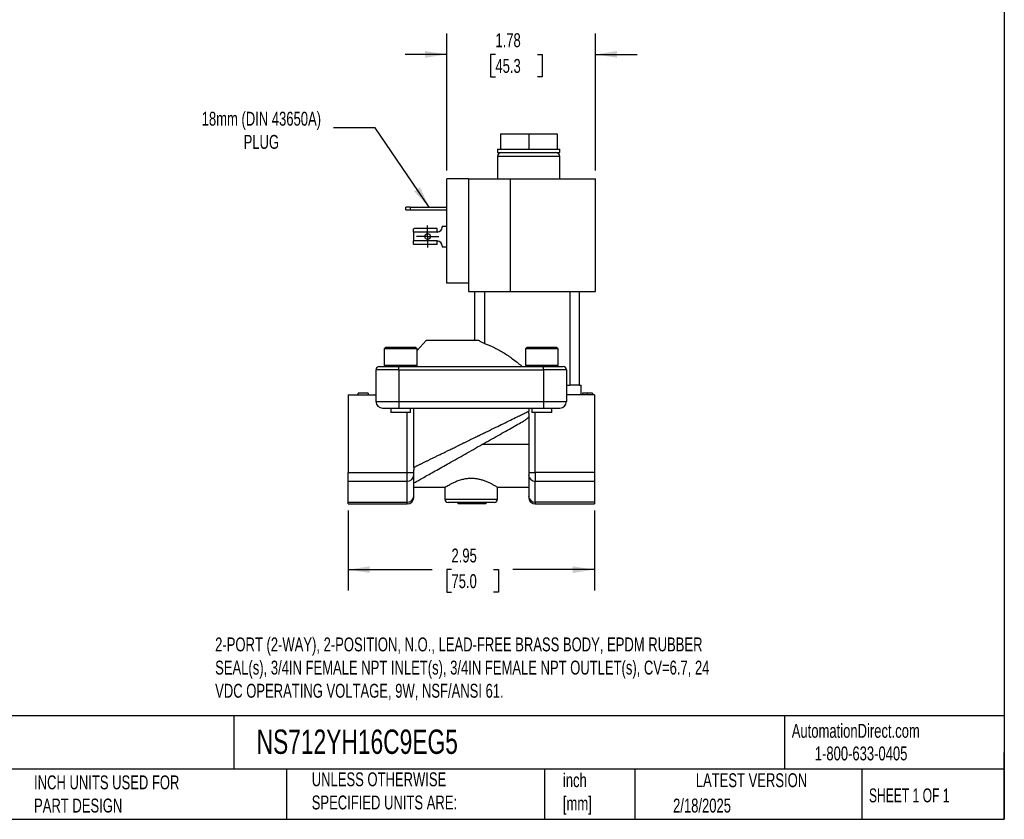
# Model space of a CAD drawing. Header units: inches. Extents: x 0.5 to 21.5, y 0.5 to 16.5.
# Tile 2 of 3: x 9.7 to 21.5, y 0.5 to 10.1. Entities that reach past the tile are written whole.
import ezdxf

# ---------------------------------------------------------------- set-up
doc = ezdxf.new("R2010")
doc.units = ezdxf.units.IN
doc.header["$LTSCALE"] = 2
doc.header["$MEASUREMENT"] = 0
doc.linetypes.add('SLD-Center', pattern=[0.75, 0.6, -0.05, 0.05, -0.05])
doc.linetypes.add('SLD-Solid', pattern=[0])
doc.layers.add('CENTER', color=40, linetype='SLD-Center')
doc.layers.add('DIMENSIONS', color=140, linetype='SLD-Solid', lineweight=25)
doc.layers.add('TEXT', color=140, linetype='SLD-Solid', lineweight=25)
doc.styles.add('SLDTEXTSTYLE0', font='TXT', dxfattribs={"width": 0.7})
doc.styles.add('SLDTEXTSTYLE1', font='TXT', dxfattribs={"width": 0.65})
doc.dimstyles.new('SLDDIMSTYLE1', dxfattribs={"dimtxt": 0.169922, "dimasz": 0.26, "dimexe": 0, "dimexo": 0.0625, "dimgap": 0.04248, "dimtad": 0, "dimtih": 1, "dimtoh": 1, "dimrnd": 1e-09, "dimzin": 12, "dimdsep": 46, "dimtxsty": 'SLDTEXTSTYLE0', "dimsah": 1, "dimcen": 0.09, "dimadec": 0, "dimazin": 3, "dimtfac": 1, "dimtofl": 0, "dimtmove": 0, "dimatfit": 3, "dimfxl": 0, "dimfrac": 2, "dimtolj": 1, "dimtzin": 12, "dimarcsym": 0})
doc.dimstyles.new('SLDDIMSTYLE3', dxfattribs={"dimtxt": 0.169922, "dimasz": 0.26, "dimexe": 0, "dimexo": 0.0625, "dimgap": 0.04248, "dimtad": 0, "dimtih": 1, "dimtoh": 1, "dimrnd": 1e-09, "dimzin": 12, "dimdsep": 46, "dimtxsty": 'SLDTEXTSTYLE0', "dimsah": 1, "dimcen": 0.09, "dimadec": 0, "dimazin": 3, "dimtfac": 1, "dimtmove": 0, "dimatfit": 0, "dimfxl": 0, "dimfrac": 2, "dimtolj": 1, "dimtzin": 12, "dimarcsym": 0})
doc.dimstyles.new('SLDDIMSTYLE4', dxfattribs={"dimtxt": 0.18, "dimasz": 0.26, "dimexe": 0, "dimexo": 0.0625, "dimgap": 0, "dimtad": 0, "dimtih": 1, "dimtoh": 1, "dimdec": 0, "dimrnd": 1e-09, "dimzin": 0, "dimdsep": 46, "dimtxsty": 'Standard', "dimsah": 1, "dimcen": 0.09, "dimadec": 0, "dimazin": 0, "dimtfac": 0.26, "dimtdec": 0, "dimtofl": 0, "dimtmove": 0, "dimatfit": 3, "dimfxl": 0, "dimfrac": 2, "dimtolj": 1, "dimtzin": 0, "dimarcsym": 0})

# ---------------------------------------------------------------- blocks, each defined once
blk = doc.blocks.new('_D_5')
at = {"layer": 'DIMENSIONS'}
for p, q in [((14.816, 8.278), (14.816, 9.92)), ((16.598, 8.278), (16.598, 9.92)), ((14.816, 9.67), (14.316, 9.67)), ((15.399, 9.67), (15.342, 9.67)), ((15.342, 9.67), (15.342, 9.4)), ((15.904, 9.67), (15.961, 9.67)), ((15.961, 9.67), (15.961, 9.4)), ((16.598, 9.67), (17.098, 9.67)), ((15.342, 9.4), (15.399, 9.4)), ((15.961, 9.4), (15.904, 9.4))]:
    blk.add_line(p, q, dxfattribs=at)
for points in [[(14.816, 9.67), (14.556, 9.71), (14.556, 9.63)], [(16.598, 9.67), (16.858, 9.63), (16.858, 9.71)]]:
    blk.add_solid(points, dxfattribs=at)
at = {"layer": 'DIMENSIONS', "char_height": 0.1667, "attachment_point": 1, "style": 'SLDTEXTSTYLE0'}
for s, insert in [('1.78', (15.399, 9.923)), ('45.3', (15.399, 9.615))]:
    blk.add_mtext(s, dxfattribs=dict(at, insert=insert))
blk = doc.blocks.new('_D_6')
at = {"layer": 'DIMENSIONS'}
for p, q in [((13.633, 4.203), (13.633, 3.243)), ((16.585, 4.203), (16.585, 3.243)), ((13.633, 3.493), (14.642, 3.493)), ((14.872, 3.493), (14.815, 3.493)), ((14.815, 3.493), (14.815, 3.223)), ((15.377, 3.493), (15.434, 3.493)), ((15.434, 3.493), (15.434, 3.223)), ((16.585, 3.493), (15.607, 3.493)), ((14.815, 3.223), (14.872, 3.223)), ((15.434, 3.223), (15.377, 3.223))]:
    blk.add_line(p, q, dxfattribs=at)
for points in [[(13.633, 3.493), (13.893, 3.453), (13.893, 3.533)], [(16.585, 3.493), (16.325, 3.533), (16.325, 3.453)]]:
    blk.add_solid(points, dxfattribs=at)
at = {"layer": 'DIMENSIONS', "char_height": 0.1667, "attachment_point": 1, "style": 'SLDTEXTSTYLE0'}
for s, insert in [('2.95', (14.872, 3.746)), ('75.0', (14.872, 3.438))]:
    blk.add_mtext(s, dxfattribs=dict(at, insert=insert))
blk = doc.blocks.new('SW_CENTERMARKSYMBOL_2')
at = {"layer": 'CENTER', "color": 0}
for p, q in [((0, 0.1), (0, 0.1335)), ((-0.1, 0), (-0.1335, 0)), ((0, 0), (-0.1, 0)), ((0, 0), (0, 0.1)), ((0, 0), (0, -0.1)), ((0, 0), (0.1, 0)), ((0.1, 0), (0.1335, 0)), ((0, -0.1), (0, -0.1335))]:
    blk.add_line(p, q, dxfattribs=at)

msp = doc.modelspace()

# ---------------------------------------------------------------- linework, layer by layer
for p, q in [((15.458, 8.718), (15.458, 8.532)), ((15.458, 8.718), (15.798, 8.718)), ((15.798, 8.718), (15.798, 8.532)), ((15.798, 8.718), (16.139, 8.718)), ((16.139, 8.718), (16.139, 8.532)), ((15.425, 8.532), (15.425, 8.495)), ((15.425, 8.532), (15.458, 8.532)), ((15.458, 8.532), (15.496, 8.532)), ((15.496, 8.532), (15.76, 8.532)), ((15.76, 8.532), (15.798, 8.532)), ((15.798, 8.532), (15.836, 8.532)), ((15.836, 8.532), (16.1, 8.532)), ((16.1, 8.532), (16.139, 8.532)), ((16.139, 8.532), (16.171, 8.532)), ((16.171, 8.495), (16.171, 8.532)), ((15.425, 8.495), (16.171, 8.495)), ((15.425, 8.445), (15.425, 8.178)), ((16.171, 8.445), (15.425, 8.445)), ((16.171, 8.178), (16.171, 8.445)), ((14.816, 6.928), (14.816, 8.178)), ((15.076, 8.178), (14.816, 8.178)), ((15.076, 8.178), (15.076, 6.928)), ((15.076, 8.178), (15.577, 8.178)), ((15.577, 8.178), (15.577, 6.828)), ((15.577, 8.178), (16.598, 8.178)), ((16.598, 6.828), (16.598, 8.178)), ((14.325, 7.805), (14.325, 7.837)), ((14.375, 7.837), (14.325, 7.837)), ((14.325, 7.805), (14.375, 7.805)), ((14.375, 7.837), (14.375, 7.805)), ((14.375, 7.837), (14.816, 7.837)), ((14.375, 7.805), (14.816, 7.805)), ((14.416, 7.54), (14.416, 7.578)), ((14.702, 7.581), (14.424, 7.581)), ((14.702, 7.54), (14.702, 7.581)), ((14.762, 7.612), (14.762, 7.6)), ((14.762, 7.612), (14.816, 7.612)), ((14.702, 7.54), (14.416, 7.54)), ((14.416, 7.54), (14.416, 7.433)), ((14.702, 7.433), (14.416, 7.433)), ((14.416, 7.395), (14.416, 7.433)), ((14.702, 7.392), (14.424, 7.392)), ((14.702, 7.392), (14.702, 7.433)), ((14.762, 7.373), (14.762, 7.362)), ((14.762, 7.362), (14.816, 7.362)), ((15.076, 6.928), (14.816, 6.928)), ((15.076, 6.928), (15.076, 6.828)), ((15.076, 6.828), (15.577, 6.828)), ((15.148, 6.828), (15.148, 6.241)), ((15.267, 6.828), (15.267, 6.204)), ((15.577, 6.828), (16.598, 6.828)), ((16.29, 6.828), (16.29, 5.705)), ((16.408, 5.705), (16.408, 6.828)), ((14.085, 6.162), (14.066, 6.142)), ((14.066, 6.142), (14.066, 5.946)), ((14.459, 6.142), (14.066, 6.142)), ((14.085, 6.162), (14.44, 6.162)), ((14.459, 6.142), (14.44, 6.162)), ((14.57, 6.241), (14.459, 6.12)), ((14.459, 5.946), (14.459, 6.142)), ((15.201, 6.241), (14.57, 6.241)), ((15.778, 6.162), (15.759, 6.142)), ((15.759, 6.142), (15.759, 5.946)), ((16.152, 6.142), (15.759, 6.142)), ((15.778, 6.162), (16.133, 6.162)), ((16.152, 6.142), (16.133, 6.162)), ((16.152, 5.946), (16.152, 6.142)), ((14.243, 5.926), (14.007, 5.926)), ((14.066, 5.946), (14.085, 5.926)), ((14.066, 5.946), (14.459, 5.946)), ((14.243, 5.887), (14.243, 5.926)), ((15.975, 5.926), (14.243, 5.926)), ((14.44, 5.926), (14.459, 5.946)), ((15.759, 5.946), (15.778, 5.926)), ((15.759, 5.946), (16.152, 5.946)), ((15.975, 5.887), (15.975, 5.926)), ((16.211, 5.926), (15.975, 5.926)), ((16.133, 5.926), (16.152, 5.946)), ((14.243, 5.887), (13.967, 5.887)), ((13.967, 5.887), (13.967, 5.509)), ((14.243, 5.887), (15.975, 5.887)), ((14.243, 5.887), (14.243, 5.509)), ((16.251, 5.887), (15.975, 5.887)), ((15.975, 5.887), (15.975, 5.509)), ((16.251, 5.887), (16.251, 5.509)), ((16.251, 5.705), (16.29, 5.705)), ((16.408, 5.705), (16.29, 5.705)), ((16.408, 5.705), (16.428, 5.705)), ((16.428, 5.587), (16.428, 5.705)), ((13.633, 5.587), (13.967, 5.587)), ((13.633, 5.587), (13.633, 4.659)), ((13.754, 5.587), (13.754, 5.607)), ((13.872, 5.607), (13.754, 5.607)), ((13.872, 5.607), (13.872, 5.587)), ((16.585, 5.587), (16.251, 5.587)), ((16.443, 5.607), (16.443, 5.587)), ((16.503, 5.587), (16.503, 5.607)), ((16.564, 5.607), (16.564, 5.587)), ((16.585, 5.587), (16.585, 4.659)), ((13.967, 5.509), (14.243, 5.509)), ((14.243, 5.509), (15.975, 5.509)), ((14.243, 5.509), (14.243, 5.43)), ((15.975, 5.509), (16.251, 5.509)), ((15.975, 5.509), (15.975, 5.43)), ((14.046, 5.43), (14.243, 5.43)), ((14.144, 5.43), (14.144, 5.375)), ((14.381, 5.375), (14.144, 5.375)), ((14.243, 5.43), (15.975, 5.43)), ((14.341, 4.659), (14.341, 5.375)), ((14.381, 5.375), (14.381, 5.43)), ((14.42, 4.719), (14.42, 5.43)), ((15.798, 5.43), (15.798, 5.393)), ((15.798, 5.364), (15.798, 4.659)), ((15.837, 5.43), (15.837, 5.375)), ((16.074, 5.375), (15.837, 5.375)), ((15.877, 4.659), (15.877, 5.375)), ((15.975, 5.43), (16.172, 5.43)), ((16.074, 5.375), (16.074, 5.43)), ((15.798, 4.993), (15.238, 4.993)), ((13.633, 4.659), (14.341, 4.659)), ((13.633, 4.554), (13.633, 4.659)), ((14.341, 4.659), (14.42, 4.659)), ((14.341, 4.554), (14.341, 4.659)), ((14.42, 4.659), (14.42, 4.688)), ((14.42, 4.624), (14.42, 4.659)), ((14.42, 4.373), (14.42, 4.624)), ((15.798, 4.659), (15.798, 4.624)), ((15.798, 4.659), (15.877, 4.659)), ((15.798, 4.624), (15.798, 4.373)), ((15.877, 4.659), (15.877, 4.554)), ((16.585, 4.659), (15.877, 4.659)), ((16.585, 4.659), (16.585, 4.554)), ((13.633, 4.554), (14.341, 4.554)), ((13.633, 4.303), (13.633, 4.554)), ((14.341, 4.303), (14.341, 4.554)), ((15.877, 4.554), (16.585, 4.554)), ((15.877, 4.303), (15.877, 4.554)), ((16.585, 4.554), (16.585, 4.303)), ((14.42, 4.481), (14.795, 4.481)), ((14.42, 4.359), (14.42, 4.373)), ((14.794, 4.482), (14.794, 4.339)), ((15.423, 4.481), (15.798, 4.481)), ((15.424, 4.339), (15.424, 4.482)), ((15.798, 4.373), (15.798, 4.359)), ((13.633, 4.303), (14.341, 4.303)), ((13.633, 4.28), (13.633, 4.303)), ((13.633, 4.28), (14.341, 4.28)), ((14.341, 4.28), (14.341, 4.303)), ((14.794, 4.339), (15.424, 4.339)), ((14.833, 4.3), (15.385, 4.3)), ((14.952, 4.28), (14.952, 4.3)), ((15.188, 4.28), (14.952, 4.28)), ((15.188, 4.3), (15.188, 4.28)), ((15.286, 4.28), (15.188, 4.28)), ((15.286, 4.3), (15.286, 4.28)), ((16.585, 4.303), (15.877, 4.303)), ((15.877, 4.303), (15.877, 4.28)), ((15.877, 4.28), (16.585, 4.28)), ((16.585, 4.303), (16.585, 4.28))]:
    msp.add_line(p, q)
msp.add_circle((14.586, 7.487), 0.0335)
for centre, radius, start, end in [((15.475, 8.445), 0.05, 90, 180), ((16.121, 8.445), 0.05, 0, 90), ((14.702, 7.6), 0.06, 270, 0), ((14.702, 7.373), 0.06, 0, 90), ((14.007, 5.887), 0.0394, 90, 180), ((16.211, 5.887), 0.0394, 0, 90), ((14.046, 5.509), 0.0787, 180, 270), ((16.172, 5.509), 0.0787, 270, 0), ((14.346, 4.629), 0.0746, 266.6978, 356.2645), ((15.872, 4.629), 0.0746, 183.7355, 273.3022), ((14.346, 4.378), 0.0746, 266.6978, 356.2645), ((15.872, 4.378), 0.0746, 183.7355, 273.3022), ((14.341, 4.359), 0.0787, 270, 0), ((14.833, 4.339), 0.0394, 180, 270), ((15.385, 4.339), 0.0394, 270, 0), ((15.877, 4.359), 0.0787, 180, 270)]:
    msp.add_arc(centre, radius, start, end)
for points in [[(14.416, 7.578), (14.418, 7.58), (14.421, 7.581), (14.424, 7.581)], [(14.424, 7.392), (14.421, 7.392), (14.418, 7.393), (14.416, 7.395)], [(15.798, 5.364), (15.798, 5.373), (15.798, 5.383), (15.798, 5.393)], [(14.42, 4.719), (14.42, 4.708), (14.42, 4.698), (14.42, 4.688)], [(14.42, 4.532), (14.426, 4.535), (14.433, 4.539), (14.439, 4.542)]]:
    msp.add_open_spline(points, degree=3)
for points, knots in [([(15.267, 6.204), (15.254, 6.208), (15.242, 6.213), (15.22, 6.226), (15.21, 6.233), (15.201, 6.241)], [0, 0, 0, 0, 0.5, 0.5, 1, 1, 1, 1]), ([(15.267, 6.204), (15.31, 6.191), (15.351, 6.173), (15.431, 6.133), (15.47, 6.111), (15.546, 6.062), (15.583, 6.036), (15.655, 5.982), (15.69, 5.954), (15.725, 5.926)], [0, 0, 0, 0, 0.25, 0.25, 0.5, 0.5, 0.75, 0.75, 1, 1, 1, 1]), ([(16.503, 5.607), (16.5, 5.607), (16.495, 5.607), (16.488, 5.607), (16.481, 5.607), (16.475, 5.607), (16.47, 5.607), (16.465, 5.607), (16.46, 5.607), (16.457, 5.607), (16.453, 5.607), (16.451, 5.607), (16.448, 5.607), (16.446, 5.607), (16.445, 5.607), (16.444, 5.607), (16.443, 5.607), (16.443, 5.607), (16.443, 5.607)], [0, 0, 0, 0, 0.000197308, 0.000380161, 0.000549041, 0.000705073, 0.000847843, 0.00097959, 0.001101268, 0.001213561, 0.001320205, 0.001422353, 0.001522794, 0.001621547, 0.001721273, 0.001823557, 0.001928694, 0.002039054, 0.002039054, 0.002039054, 0.002039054]), ([(16.564, 5.607), (16.564, 5.607), (16.564, 5.607), (16.563, 5.607), (16.562, 5.607), (16.56, 5.607), (16.558, 5.607), (16.556, 5.607), (16.553, 5.607), (16.549, 5.607), (16.546, 5.607), (16.541, 5.607), (16.536, 5.607), (16.531, 5.607), (16.525, 5.607), (16.518, 5.607), (16.511, 5.607), (16.506, 5.607), (16.503, 5.607)], [0, 0, 0, 0, 0.000110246, 0.000215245, 0.000317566, 0.000417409, 0.000516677, 0.00061815, 0.000721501, 0.000829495, 0.000943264, 0.001065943, 0.001198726, 0.001343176, 0.001499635, 0.001668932, 0.001852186, 0.002049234, 0.002049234, 0.002049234, 0.002049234]), ([(15.109, 5.056), (15.115, 5.059), (15.126, 5.064), (15.143, 5.072), (15.158, 5.08), (15.172, 5.086), (15.184, 5.093), (15.195, 5.098), (15.219, 5.11), (15.255, 5.127), (15.322, 5.16), (15.401, 5.198), (15.494, 5.244), (15.58, 5.286), (15.644, 5.317), (15.686, 5.338), (15.711, 5.35), (15.734, 5.361), (15.757, 5.372), (15.778, 5.383), (15.792, 5.39), (15.798, 5.393)], [0, 0, 0, 0, 0.0229689, 0.0442357, 0.0638003, 0.0816626, 0.0978228, 0.1122807, 0.1250364, 0.1921755, 0.2521247, 0.387558, 0.508202, 0.6384695, 0.759876, 0.801527, 0.8425193, 0.8828578, 0.9225472, 0.9615928, 1, 1, 1, 1]), ([(15.739, 5.276), (15.75, 5.282), (15.761, 5.289), (15.781, 5.305), (15.79, 5.314), (15.798, 5.324)], [0, 0, 0, 0, 0.5, 0.5, 1, 1, 1, 1]), ([(14.439, 4.542), (14.46, 4.554), (14.489, 4.571), (14.563, 4.612), (14.607, 4.637), (14.707, 4.693), (14.763, 4.725), (14.882, 4.792), (14.946, 4.828), (15.077, 4.902), (15.144, 4.94), (15.278, 5.015), (15.344, 5.053), (15.471, 5.124), (15.532, 5.159), (15.644, 5.222), (15.695, 5.251), (15.739, 5.276)], [0, 0, 0, 0, 0.125, 0.125, 0.25, 0.25, 0.375, 0.375, 0.5, 0.5, 0.625, 0.625, 0.75, 0.75, 0.875, 0.875, 1, 1, 1, 1]), ([(14.42, 4.719), (14.424, 4.721), (14.431, 4.725), (14.443, 4.73), (14.455, 4.736), (14.468, 4.743), (14.481, 4.749), (14.495, 4.756), (14.509, 4.762), (14.523, 4.769), (14.538, 4.777), (14.553, 4.784), (14.568, 4.792), (14.584, 4.799), (14.601, 4.807), (14.618, 4.816), (14.635, 4.824), (14.652, 4.833), (14.671, 4.842), (14.689, 4.851), (14.708, 4.86), (14.734, 4.873), (14.77, 4.89), (14.815, 4.912), (14.864, 4.936), (14.905, 4.956), (14.936, 4.971), (14.958, 4.982), (14.983, 4.994), (15.011, 5.008), (15.041, 5.023), (15.074, 5.039), (15.097, 5.05), (15.109, 5.056)], [0, 0, 0, 0, 0.0219004, 0.0440781, 0.0665343, 0.0892701, 0.1122864, 0.1355844, 0.159165, 0.1830291, 0.2071777, 0.2316115, 0.2563315, 0.2813384, 0.3066331, 0.3322163, 0.3580886, 0.384251, 0.4107039, 0.4374481, 0.4644843, 0.491813, 0.5502877, 0.612462, 0.6783394, 0.747923, 0.7736139, 0.8027448, 0.8353158, 0.8713268, 0.9107779, 0.9536689, 1, 1, 1, 1]), ([(14.795, 4.482), (14.795, 4.481), (14.793, 4.481), (14.798, 4.484), (14.809, 4.49), (14.827, 4.501), (14.851, 4.514), (14.881, 4.53), (14.92, 4.548), (14.965, 4.566), (15.014, 4.579), (15.063, 4.588), (15.094, 4.589), (15.109, 4.589)], [0, 0, 0, 0, 0.019881, 0.109471, 0.20166, 0.291869, 0.384172, 0.485534, 0.589229, 0.702678, 0.819847, 0.908541, 1, 1, 1, 1]), ([(15.109, 4.589), (15.125, 4.589), (15.156, 4.588), (15.201, 4.58), (15.244, 4.568), (15.285, 4.553), (15.323, 4.537), (15.358, 4.519), (15.389, 4.502), (15.41, 4.49), (15.422, 4.482), (15.423, 4.482), (15.423, 4.482)], [0, 0, 0, 0, 0.091243, 0.185644, 0.276775, 0.370008, 0.472982, 0.578343, 0.692532, 0.810753, 0.913353, 1, 1, 1, 1])]:
    msp.add_open_spline(points, degree=3, knots=knots)
at = {"layer": 'TEXT'}
for p, q in [((21.5, 16.5), (21.5, 0.5)), ((21.5, 1.742), (0.5, 1.742)), ((12.264, 1.742), (12.264, 1.1)), ((18.864, 1.742), (18.864, 1.1)), ((21.5, 0.5), (21.5, 1.3)), ((21.5, 1.1), (0.5, 1.1)), ((12.896, 1.1), (12.896, 0.5)), ((15.986, 1.1), (15.986, 0.5)), ((17.072, 1.1), (17.072, 0.5)), ((19.791, 1.1), (19.791, 0.5)), ((0.5, 0.5), (21.5, 0.5))]:
    msp.add_line(p, q, dxfattribs=at)

# ---------------------------------------------------------------- block references
at = {"layer": 'CENTER'}
msp.add_blockref('SW_CENTERMARKSYMBOL_2', (14.586, 7.487), dxfattribs=at)

# ---------------------------------------------------------------- texts
at = {"layer": 'TEXT'}
for s, insert, char_height, attachment_point, style in [('18mm (DIN 43650A)^JPLUG', (12.593, 8.982), 0.16667, 2, 'SLDTEXTSTYLE0'), ('2-PORT (2-WAY), 2-POSITION, N.O., LEAD-FREE BRASS BODY, EPDM RUBBER ^JSEAL(s), 3/4IN FEMALE NPT INLET(s), 3/4IN FEMALE NPT OUTLET(s), CV=6.7, 24 ^JVDC OPERATING VOLTAGE, 9W, NSF/ANSI 61.', (12.039, 2.68), 0.166667, 1, 'SLDTEXTSTYLE0'), ('AutomationDirect.com', (18.952, 1.644), 0.16667, 1, 'SLDTEXTSTYLE0'), ('NS712YH16C9EG5', (12.536, 1.576), 0.29167, 1, 'SLDTEXTSTYLE0'), ('1-800-633-0405', (19.228, 1.373), 0.16667, 1, 'SLDTEXTSTYLE0'), ('UNLESS OTHERWISE ^JSPECIFIED UNITS ARE:', (13.197, 1.063), 0.16667, 1, 'SLDTEXTSTYLE0'), ('inch^J[mm]', (16.208, 1.052), 0.1667, 1, 'SLDTEXTSTYLE0'), ('INCH UNITS USED FOR ^JPART DESIGN', (9.868, 1.026), 0.16667, 1, 'SLDTEXTSTYLE0'), ('LATEST VERSION', (18.469, 1.052), 0.16667, 2, 'SLDTEXTSTYLE0'), ('SHEET 1 OF 1', (19.877, 0.87), 0.16667, 1, 'SLDTEXTSTYLE1'), ('2/18/2025', (17.529, 0.748), 0.1667, 1, 'SLDTEXTSTYLE0')]:
    msp.add_mtext(s, dxfattribs=dict(at, insert=insert, char_height=char_height, attachment_point=attachment_point, style=style))

# ---------------------------------------------------------------- dimensions: what is measured, and where the dimension line sits
at = {"layer": 'DIMENSIONS'}
for base, p1, p2, dimstyle, picture, middle in [((14.816, 9.67), (16.598, 8.178), (14.816, 8.178), 'SLDDIMSTYLE3', '_D_5', (15.651, 9.67)), ((13.633, 3.493), (16.585, 4.303), (13.633, 4.303), 'SLDDIMSTYLE1', '_D_6', (15.125, 3.493))]:
    dim = msp.add_linear_dim(base=base, p1=p1, p2=p2, dimstyle=dimstyle, dxfattribs=at)
    dim.commit()
    dim.dimension.update_dxf_attribs({"geometry": picture, "text_midpoint": middle, "dimtype": 160})

# ---------------------------------------------------------------- leaders
at = {"layer": 'TEXT'}
msp.add_leader([(14.606, 7.837), (13.959, 8.79), (13.459, 8.79)], dimstyle='SLDDIMSTYLE4', dxfattribs=at)

doc.saveas('drawing.dxf')
